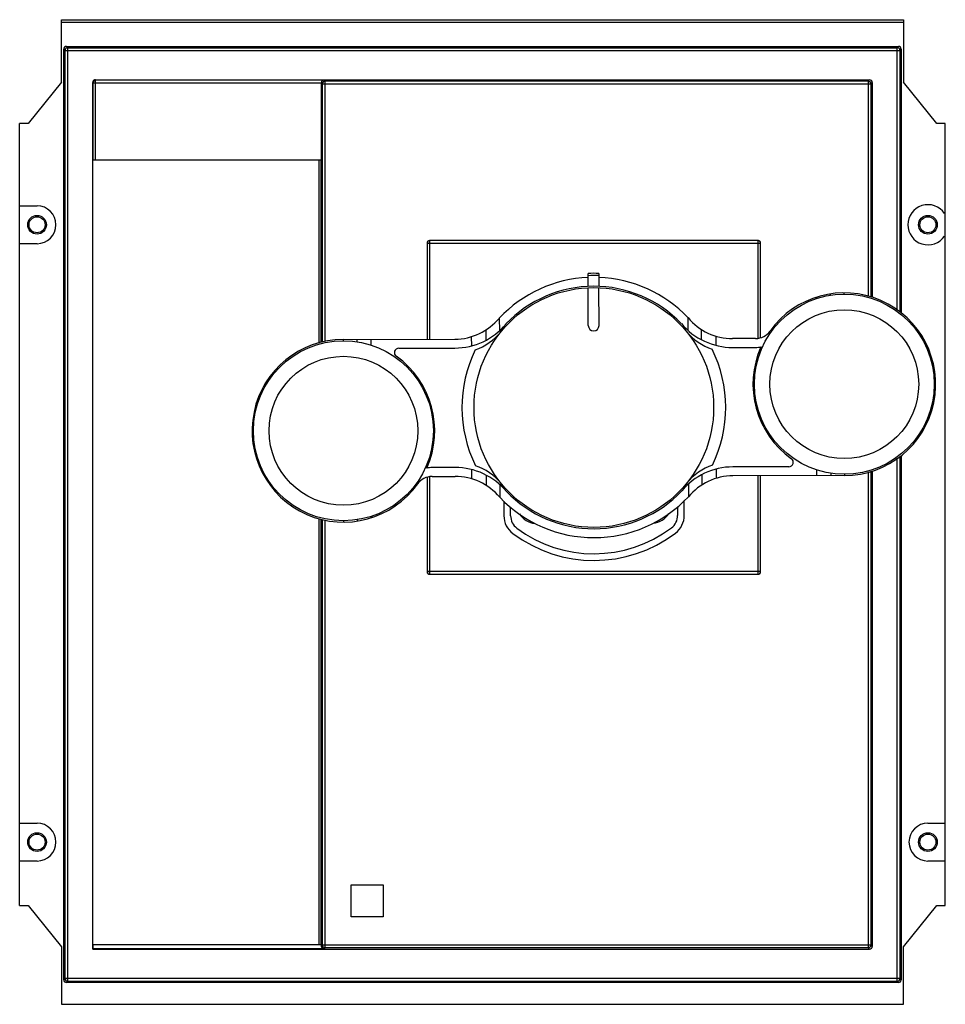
# Model space of a CAD drawing. Header units: millimetres. Extents: x 478 to 686, y 102 to 323.
import ezdxf

# ---------------------------------------------------------------- set-up
doc = ezdxf.new("R2010")
doc.units = ezdxf.units.MM
doc.header["$LTSCALE"] = 30.734
doc.layers.get('0').update_dxf_attribs({"linetype": 'CONTINUOUS'})

msp = doc.modelspace()

# ---------------------------------------------------------------- linework, layer by layer
at = {"color": 7, "linetype": 'Continuous'}
for p, q in [((487.61, 308.57), (487.61, 322.59)), ((487.61, 322.59), (676.61, 322.59)), ((676.61, 322.59), (676.61, 308.57)), ((487.61, 322.06), (676.61, 322.06)), ((488.11, 107.19), (488.11, 315.99)), ((488.71, 316.59), (675.51, 316.59)), ((488.99, 316.31), (675.24, 316.31)), ((676.11, 315.99), (676.11, 256.81)), ((488.39, 107.47), (488.39, 315.71)), ((675.84, 315.71), (675.84, 257)), ((487.61, 308.57), (480.11, 299.34)), ((494.61, 114.09), (494.61, 308.49)), ((494.66, 308.45), (494.66, 291.09)), ((495.21, 309.09), (669.01, 309.09)), ((546.51, 309.05), (495.26, 309.05)), ((495.26, 308.45), (545.91, 308.44)), ((545.91, 308.44), (545.91, 291.09)), ((546.16, 308.19), (545.91, 308.44)), ((546.16, 250.24), (546.16, 308.19)), ((668.71, 308.79), (546.76, 308.79)), ((669.31, 308.19), (669.31, 260.36)), ((669.61, 308.49), (669.61, 260.28)), ((684.11, 299.34), (676.61, 308.57)), ((478.21, 123.84), (478.21, 299.34)), ((480.11, 299.34), (478.21, 299.34)), ((686.01, 299.34), (684.11, 299.34)), ((686.01, 123.84), (686.01, 299.34)), ((545.91, 291.09), (494.66, 291.09)), ((545.46, 250.05), (545.46, 291.09)), ((545.91, 250.18), (545.91, 291.09)), ((478.21, 280.84), (482.11, 280.84)), ((685.82, 279.14), (686.01, 279.14)), ((686.01, 274.04), (685.82, 274.04)), ((482.11, 272.34), (478.21, 272.34)), ((569.69, 272.52), (569.69, 250.91)), ((644.04, 273.02), (570.19, 273.02)), ((644.54, 251.25), (644.54, 272.52)), ((605.85, 262.76), (605.85, 265.67)), ((608.25, 265.67), (608.25, 262.77)), ((605.87, 253.96), (605.85, 262.46)), ((608.27, 253.97), (608.25, 262.47)), ((660.26, 260.74), (660.26, 261.08)), ((582.86, 252.96), (582.87, 250.66)), ((631.3, 250.76), (631.29, 253.07)), ((550.84, 250.87), (575.89, 250.92)), ((553.88, 250.87), (553.88, 250.3)), ((643.43, 251.07), (638.27, 251.06)), ((563.34, 248.89), (575.9, 248.92)), ((638.27, 249.06), (643.43, 249.07)), ((675.84, 224.64), (675.84, 107.47)), ((676.11, 224.83), (676.11, 107.19)), ((575.96, 222.12), (570.8, 222.11)), ((650.89, 222.29), (638.33, 222.26)), ((669.31, 221.28), (669.31, 114.99)), ((669.61, 221.36), (669.61, 114.69)), ((569.69, 219.93), (569.69, 198.67)), ((570.8, 220.11), (575.96, 220.12)), ((582.93, 220.42), (582.94, 218.11)), ((631.36, 220.53), (631.37, 218.22)), ((663.39, 220.32), (638.34, 220.26)), ((644.54, 198.67), (644.54, 220.28)), ((660.35, 220.89), (660.35, 220.31)), ((586.91, 214.61), (586.92, 211.31)), ((627.42, 211.4), (627.41, 214.7)), ((588.42, 211.31), (588.41, 213.27)), ((625.91, 213.36), (625.92, 211.39)), ((545.46, 115.09), (545.46, 210.68)), ((545.91, 115.09), (545.91, 210.56)), ((546.16, 114.99), (546.16, 210.49)), ((553.97, 210.45), (553.97, 210.1)), ((570.19, 198.17), (644.04, 198.17)), ((478.21, 142.34), (482.11, 142.34)), ((682.11, 142.34), (686.01, 142.34)), ((482.11, 133.84), (478.21, 133.84)), ((686.01, 133.84), (682.11, 133.84)), ((552.61, 128.49), (559.81, 128.49)), ((552.61, 121.29), (552.61, 128.49)), ((559.81, 128.49), (559.81, 121.29)), ((478.21, 123.84), (480.11, 123.84)), ((480.11, 123.84), (487.61, 114.62)), ((676.61, 114.62), (684.11, 123.84)), ((684.11, 123.84), (686.01, 123.84)), ((559.81, 121.29), (552.61, 121.29)), ((494.61, 115.09), (545.91, 115.09)), ((494.67, 115.09), (494.67, 114.14)), ((545.91, 115.09), (545.91, 114.74)), ((487.61, 114.62), (487.61, 101.69)), ((494.67, 114.14), (494.61, 114.09)), ((494.61, 114.09), (669.01, 114.09)), ((546.51, 114.14), (494.67, 114.14)), ((668.71, 114.39), (546.76, 114.39)), ((676.61, 101.69), (676.61, 114.62)), ((675.51, 106.59), (488.71, 106.59)), ((488.99, 106.87), (675.24, 106.87)), ((487.61, 101.69), (676.61, 101.69))]:
    msp.add_line(p, q, dxfattribs=at)
at = {"color": 9, "linetype": 'Continuous'}
for p, q in [((488.39, 315.71), (488.11, 315.99)), ((488.71, 316.59), (488.99, 316.31)), ((488.99, 106.87), (488.99, 316.31)), ((675.24, 316.31), (675.51, 316.59)), ((675.24, 257.42), (675.24, 316.31)), ((676.11, 315.99), (675.84, 315.71)), ((488.39, 315.71), (675.84, 315.71)), ((494.61, 308.49), (494.66, 308.45)), ((494.66, 308.45), (495.26, 308.45)), ((495.26, 291.09), (495.26, 309.05)), ((546.16, 308.19), (669.31, 308.19)), ((546.51, 309.05), (546.76, 308.79)), ((546.76, 250.41), (546.76, 308.79)), ((668.71, 308.79), (669.01, 309.09)), ((668.71, 308.79), (668.71, 260.52)), ((669.61, 308.49), (669.31, 308.19)), ((569.69, 272.42), (644.54, 272.42)), ((570.29, 250.91), (570.29, 273.02)), ((643.94, 273.02), (643.94, 251.14)), ((663.3, 260.97), (663.3, 261.32)), ((657, 260.31), (657, 259.97)), ((585.89, 255.65), (585.9, 252.77)), ((628.25, 252.87), (628.25, 255.75)), ((550.84, 250.87), (550.84, 250.52)), ((557.14, 249.54), (557.14, 250.88)), ((579.6, 251.47), (579.61, 249.4)), ((634.56, 249.52), (634.55, 251.59)), ((675.24, 106.87), (675.24, 224.22)), ((579.67, 221.66), (579.68, 219.59)), ((634.63, 219.71), (634.62, 221.79)), ((657.09, 221.64), (657.09, 220.3)), ((668.71, 221.12), (668.71, 114.39)), ((570.29, 198.17), (570.29, 220.05)), ((643.94, 220.27), (643.94, 198.17)), ((663.39, 220.67), (663.39, 220.32)), ((585.98, 218.32), (585.98, 215.44)), ((628.33, 218.41), (628.34, 215.53)), ((546.76, 114.39), (546.76, 210.33)), ((550.93, 210.21), (550.93, 209.87)), ((557.23, 211.22), (557.23, 210.87)), ((644.54, 198.77), (569.69, 198.77)), ((545.91, 114.74), (546.16, 114.99)), ((669.31, 114.99), (546.16, 114.99)), ((669.31, 114.99), (669.61, 114.69)), ((546.76, 114.39), (546.51, 114.14)), ((669.01, 114.09), (668.71, 114.39)), ((488.11, 107.19), (488.39, 107.47)), ((675.84, 107.47), (488.39, 107.47)), ((488.99, 106.87), (488.71, 106.59)), ((675.51, 106.59), (675.24, 106.87)), ((675.84, 107.47), (676.11, 107.19))]:
    msp.add_line(p, q, dxfattribs=at)
at = {"color": 7, "linetype": 'Continuous'}
for centre, radius in [((482.11, 276.59), 2.1), ((482.11, 276.59), 1.8), ((682.11, 276.59), 2.1), ((682.11, 276.59), 1.8), ((607.11, 235.59), 26.9), ((663.34, 240.82), 20.2), ((663.34, 240.82), 16.7), ((550.89, 230.37), 20.2), ((550.89, 230.37), 16.7), ((482.11, 138.09), 2.1), ((482.11, 138.09), 1.8), ((682.11, 138.09), 2.1), ((682.11, 138.09), 1.8)]:
    msp.add_circle(centre, radius, dxfattribs=at)
for centre, radius, start, end in [((482.11, 276.59), 4.25, 270, 90), ((682.11, 276.59), 4.5, 34.5181, 325.4819), ((570.29, 272.42), 0.6, 90, 180), ((570.19, 272.52), 0.5, 90, 180), ((643.94, 272.42), 0.6, 0, 90), ((644.04, 272.52), 0.5, 0, 90), ((607.11, 235.59), 30.1, 87.8434, 92.4131), ((607.11, 235.59), 29.2, 92.4835, 136.6128), ((607.11, 235.59), 29.2, 43.6437, 87.773), ((607.11, 235.59), 27.2, 43.7784, 136.4781), ((663.34, 240.82), 20.5, 270.1283, 144.4189), ((575.87, 263.92), 13, 270.1283, 320.4834), ((575.87, 263.92), 15, 270.1283, 320.2115), ((638.24, 264.06), 15, 220.045, 270.1283), ((638.24, 264.06), 13, 219.773, 270.1283), ((576.33, 260.59), 12.75, 289.0413, 320.9251), ((607.07, 253.97), 1.2, 180.1283, 0.1283), ((637.78, 260.72), 12.75, 219.3314, 251.2152), ((643.42, 255.07), 4, 270.1283, 324.4189), ((550.89, 230.37), 20.5, 90.1283, 324.4189), ((563.34, 247.89), 1, 90.1283, 234.6123), ((607.11, 235.59), 29.6, 154.0761, 206.1804), ((607.11, 235.59), 29.6, 334.0761, 26.1804), ((663.34, 240.82), 20.5, 155.8714, 234.6123), ((643.42, 255.07), 6, 270.1283, 281.7003), ((550.89, 230.37), 20.5, 335.8714, 54.6123), ((650.89, 223.29), 1, 270.1283, 54.6123), ((570.81, 216.11), 6, 90.1283, 101.7003), ((575.99, 207.12), 15, 40.045, 90.1283), ((576.45, 210.46), 12.75, 39.3314, 71.2152), ((638.36, 207.26), 15, 90.1283, 140.2115), ((637.9, 210.6), 12.75, 109.0413, 140.9251), ((570.81, 216.11), 4, 90.1283, 144.4189), ((575.99, 207.12), 13, 39.7716, 90.1283), ((638.36, 207.26), 13, 90.1283, 140.4849), ((607.11, 235.59), 27.2, 223.7784, 316.4781), ((607.11, 235.59), 29.2, 223.6441, 316.6124), ((591.92, 211.32), 5, 180.1283, 233.3146), ((591.92, 211.32), 3.5, 180.1283, 233.3146), ((594.54, 214.51), 5, 214.0483, 262.5705), ((619.79, 214.57), 5, 277.6849, 326.171), ((622.42, 211.38), 3.5, 306.9419, 0.1283), ((622.42, 211.38), 5, 306.9419, 0.1283), ((607.12, 231.73), 28.95, 233.3146, 306.9419), ((607.12, 231.73), 30.45, 233.3146, 306.9419), ((570.29, 198.77), 0.6, 180, 270), ((570.19, 198.67), 0.5, 180, 270), ((643.94, 198.77), 0.6, 270, 360), ((644.04, 198.67), 0.5, 270, 360), ((482.11, 138.09), 4.25, 270, 90), ((682.11, 138.09), 4.25, 90, 270)]:
    msp.add_arc(centre, radius, start, end, dxfattribs=at)
at = {"color": 9, "linetype": 'Continuous'}
msp.add_arc((607.11, 235.59), 29.6, 87.8048, 92.4517, dxfattribs=at)
at = {"color": 7, "linetype": 'Continuous'}
for centre, major_axis, start_param, end_param in [((488.71, 315.99), (0.424, -0.424), 2.356233, 3.926953), ((675.51, 315.99), (0.424, 0.424), -0.78536, 0.78536), ((495.21, 308.49), (-0.424, 0.424), 0.389467, 0.78536), ((495.21, 308.49), (0.424, -0.424), 2.356233, 3.531059), ((669.01, 308.49), (0.424, 0.424), -0.78536, 0.78536), ((546.51, 114.74), (-0.424, -0.424), -0.78536, 0.78536), ((669.01, 114.69), (-0.424, 0.424), -3.926953, -2.356233), ((488.71, 107.19), (0.424, 0.424), 2.356233, 3.926953), ((675.51, 107.19), (0.424, -0.424), -0.78536, 0.78536)]:
    msp.add_ellipse(centre, major_axis=major_axis, ratio=0.999924, start_param=start_param, end_param=end_param, dxfattribs=at)
at = {"color": 9, "linetype": 'Continuous'}
for points in [[(488.99, 316.31), (488.84, 316.31), (488.52, 316.19), (488.39, 315.87), (488.39, 315.71)], [(495.26, 309.05), (495.11, 309.05), (494.79, 308.92), (494.66, 308.6), (494.66, 308.45)], [(675.24, 106.87), (675.39, 106.87), (675.71, 107), (675.84, 107.32), (675.84, 107.47)]]:
    msp.add_open_spline(points, degree=3, dxfattribs=at)
for points in [[(675.84, 315.71), (675.84, 315.87), (675.71, 316.19), (675.39, 316.31), (675.24, 316.31)], [(546.76, 308.79), (546.61, 308.79), (546.29, 308.66), (546.16, 308.35), (546.16, 308.19)], [(669.31, 308.19), (669.31, 308.35), (669.19, 308.66), (668.87, 308.79), (668.71, 308.79)], [(546.16, 114.99), (546.16, 114.84), (546.29, 114.52), (546.61, 114.39), (546.76, 114.39)], [(668.71, 114.39), (668.87, 114.39), (669.19, 114.52), (669.31, 114.84), (669.31, 114.99)], [(488.39, 107.47), (488.39, 107.32), (488.52, 107), (488.84, 106.87), (488.99, 106.87)]]:
    msp.add_open_spline(points, degree=3, knots=[0, 0, 0, 0, 0.5, 1, 1, 1, 1], dxfattribs=at)
at = {"color": 7, "linetype": 'Continuous'}
msp.add_open_spline([(546.51, 309.05), (546.37, 309.04), (546.15, 308.96), (545.96, 308.71), (545.92, 308.53), (545.91, 308.44)], degree=3, knots=[0, 0, 0, 0, 0.442013, 0.702812, 1, 1, 1, 1], dxfattribs=at)

doc.saveas('drawing.dxf')
